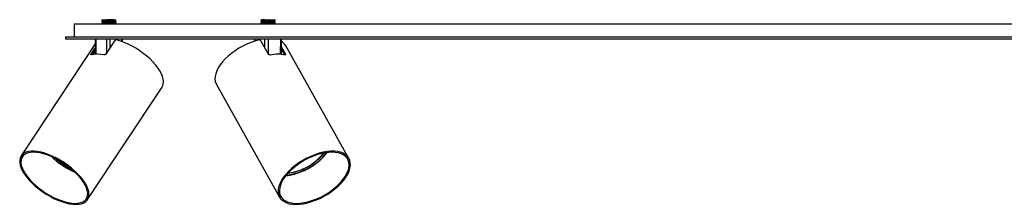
# Model space of a CAD drawing. Header units: millimetres. Extents: x 465 to 922, y 447 to 608.
# Tile 2 of 6: x 557 to 693, y 447 to 472. Entities that reach past the tile are written whole.
import ezdxf

# ---------------------------------------------------------------- set-up
doc = ezdxf.new("R2010")
doc.units = ezdxf.units.MM

msp = doc.modelspace()

# ---------------------------------------------------------------- linework, layer by layer
at = {"color": 7, "linetype": 'Continuous', "lineweight": 25}
for p, q in [((564.83, 471.84), (564.83, 470.04)), ((564.83, 471.84), (798.43, 471.84)), ((568.63, 472.36), (568.63, 472.33)), ((568.63, 472.16), (568.63, 472.13)), ((568.63, 471.96), (568.63, 471.93)), ((568.74, 472.27), (568.74, 472.22)), ((568.74, 472.07), (568.74, 472.02)), ((568.74, 471.87), (568.74, 471.84)), ((569.59, 472.4), (570.31, 472.4)), ((570.52, 472.32), (570.52, 472.37)), ((570.52, 472.12), (570.52, 472.17)), ((570.52, 471.92), (570.52, 471.97)), ((570.63, 472.23), (570.63, 472.26)), ((570.63, 472.03), (570.63, 472.06)), ((570.63, 471.84), (570.63, 471.86)), ((590.63, 472.31), (590.63, 472.28)), ((590.63, 472.28), (590.67, 472.28)), ((590.63, 472.11), (590.63, 472.08)), ((590.63, 472.08), (590.67, 472.08)), ((590.63, 471.91), (590.63, 471.88)), ((590.63, 471.88), (590.67, 471.88)), ((590.66, 471.88), (590.71, 471.84)), ((590.73, 472.42), (590.73, 472.37)), ((590.73, 472.22), (590.73, 472.17)), ((590.73, 472.02), (590.73, 471.97)), ((592.52, 472.27), (592.52, 472.32)), ((592.52, 472.07), (592.52, 472.12)), ((592.52, 471.87), (592.52, 471.92)), ((592.56, 471.84), (592.52, 471.87)), ((592.63, 472.18), (592.63, 472.21)), ((592.63, 471.98), (592.63, 472.01)), ((563.63, 470.04), (563.63, 469.74)), ((563.63, 470.04), (799.63, 470.04)), ((563.63, 469.74), (799.63, 469.74)), ((567.73, 469.71), (567.73, 469.74)), ((589.74, 469.71), (589.74, 469.74)), ((567.74, 469.05), (557.49, 453.53)), ((567.16, 467.64), (567.74, 468.53)), ((567.73, 469.71), (567.76, 467.62)), ((569.35, 469.71), (567.81, 469.71)), ((570.42, 469.49), (569.2, 467.64)), ((571.43, 469.71), (569.77, 469.71)), ((571.52, 469.34), (571.52, 469.71)), ((589.74, 469.71), (589.74, 469.43)), ((591.21, 469.71), (589.8, 469.71)), ((591.68, 467.64), (590.64, 469.49)), ((593.4, 469.71), (591.63, 469.71)), ((593.49, 467.61), (593.51, 469.71)), ((593.5, 468.59), (594.03, 467.64)), ((602.82, 453.18), (594.09, 468.79)), ((567.31, 467.56), (567.75, 468.22)), ((593.5, 468.28), (593.91, 467.54)), ((566.67, 447.47), (576.97, 463.07)), ((584.49, 463.42), (593.22, 447.81))]:
    msp.add_line(p, q, dxfattribs=at)
at = {"color": 8, "linetype": 'Continuous', "lineweight": 25}
for p, q in [((567.81, 469.74), (567.81, 469.71)), ((569.34, 469.74), (569.35, 469.71)), ((569.77, 469.74), (569.77, 469.71)), ((571.43, 469.74), (571.43, 469.71)), ((589.8, 469.71), (589.8, 469.74)), ((591.21, 469.71), (591.21, 469.74)), ((591.63, 469.74), (591.63, 469.71)), ((593.4, 469.74), (593.4, 469.71)), ((567.81, 469.71), (567.84, 467.62)), ((569.35, 467.87), (569.35, 469.71)), ((569.77, 469.71), (569.77, 468.51)), ((571.42, 469.38), (571.43, 469.71)), ((589.8, 469.71), (589.81, 469.45)), ((591.21, 468.48), (591.21, 469.71)), ((591.63, 469.71), (591.63, 467.72)), ((593.37, 467.62), (593.4, 469.71)), ((567.16, 467.64), (567.23, 467.54)), ((593.96, 467.53), (594.03, 467.64))]:
    msp.add_line(p, q, dxfattribs=at)
at = {"color": 7, "linetype": 'Continuous', "lineweight": 25, "flags": 128}
for points in [[(571.53, 469.74), (571.53, 469.74), (571.52, 469.7)], [(593.52, 469.74), (593.52, 469.74), (593.51, 469.71)], [(576.97, 463.07), (577.07, 463.24), (577.15, 463.52), (577.18, 463.83), (577.14, 464.17), (577.04, 464.53), (576.89, 464.92), (576.67, 465.32), (576.41, 465.73), (576.09, 466.15), (575.72, 466.56), (575.31, 466.97), (574.86, 467.37), (574.38, 467.75), (573.88, 468.11), (573.35, 468.45), (572.82, 468.75), (572.28, 469.02), (571.74, 469.26), (571.21, 469.45), (570.69, 469.6)], [(590.37, 469.6), (589.81, 469.45), (589.25, 469.26), (588.69, 469.02), (588.13, 468.75), (587.59, 468.45), (587.07, 468.11), (586.58, 467.75), (586.12, 467.37), (585.7, 466.97), (585.33, 466.56), (585.01, 466.15), (584.75, 465.73), (584.54, 465.32), (584.39, 464.92), (584.31, 464.53), (584.29, 464.17), (584.33, 463.83), (584.44, 463.52), (584.49, 463.42)], [(565.08, 446.82), (565.48, 446.84), (565.84, 446.91), (566.16, 447.03), (566.42, 447.19), (566.62, 447.4), (566.76, 447.65), (566.85, 447.93), (566.87, 448.25), (566.83, 448.6), (566.72, 448.97), (566.56, 449.36), (566.34, 449.77), (566.06, 450.18), (565.73, 450.6), (565.35, 451.02), (564.93, 451.43), (564.47, 451.83), (563.99, 452.21), (563.47, 452.57), (562.94, 452.91), (562.4, 453.21), (561.85, 453.47), (561.31, 453.7), (560.77, 453.89), (560.25, 454.03), (559.76, 454.12), (559.3, 454.17), (558.87, 454.17), (558.49, 454.12), (558.15, 454.03), (557.86, 453.89), (557.63, 453.7), (557.46, 453.47), (557.34, 453.21), (557.29, 452.91), (557.3, 452.57), (557.37, 452.21), (557.51, 451.83), (557.7, 451.43), (557.95, 451.02), (558.26, 450.6), (558.61, 450.18), (559.01, 449.77), (559.45, 449.36), (559.92, 448.97), (560.42, 448.6), (560.95, 448.25), (561.49, 447.93), (562.03, 447.65), (562.58, 447.4), (563.12, 447.19), (563.65, 447.03), (564.15, 446.91), (564.63, 446.84), (565.08, 446.82)], [(564.97, 446.95), (565.37, 446.97), (565.72, 447.05), (566.02, 447.16), (566.28, 447.33), (566.47, 447.53), (566.61, 447.78), (566.68, 448.06), (566.69, 448.38), (566.64, 448.72), (566.53, 449.09), (566.36, 449.48), (566.13, 449.88), (565.84, 450.29), (565.51, 450.7), (565.12, 451.11), (564.7, 451.51), (564.24, 451.9), (563.75, 452.27), (563.24, 452.61), (562.72, 452.93), (562.18, 453.21), (561.64, 453.46), (561.11, 453.67), (560.6, 453.83), (560.1, 453.95), (559.63, 454.02), (559.19, 454.04), (558.79, 454.02), (558.44, 453.95), (558.13, 453.83), (557.88, 453.67), (557.68, 453.46), (557.55, 453.21), (557.48, 452.93), (557.46, 452.61), (557.51, 452.27), (557.63, 451.9), (557.8, 451.51), (558.03, 451.11), (558.31, 450.7), (558.65, 450.29), (559.03, 449.88), (559.46, 449.48), (559.91, 449.09), (560.4, 448.72), (560.91, 448.38), (561.44, 448.06), (561.98, 447.78), (562.51, 447.53), (563.04, 447.33), (563.56, 447.16), (564.06, 447.05), (564.53, 446.97), (564.97, 446.95)], [(595.48, 446.82), (595.99, 446.84), (596.52, 446.91), (597.08, 447.03), (597.64, 447.19), (598.21, 447.4), (598.78, 447.65), (599.34, 447.93), (599.88, 448.25), (600.4, 448.6), (600.89, 448.97), (601.33, 449.36), (601.74, 449.77), (602.1, 450.18), (602.4, 450.6), (602.65, 451.02), (602.83, 451.43), (602.96, 451.83), (603.02, 452.21), (603.01, 452.57), (602.94, 452.91), (602.81, 453.21), (602.61, 453.47), (602.35, 453.7), (602.04, 453.89), (601.67, 454.03), (601.26, 454.12), (600.8, 454.17), (600.31, 454.17), (599.79, 454.12), (599.24, 454.03), (598.68, 453.89), (598.11, 453.7), (597.54, 453.47), (596.98, 453.21), (596.43, 452.91), (595.9, 452.57), (595.39, 452.21), (594.93, 451.83), (594.5, 451.43), (594.12, 451.02), (593.78, 450.6), (593.51, 450.18), (593.29, 449.77), (593.14, 449.36), (593.05, 448.97), (593.02, 448.6), (593.06, 448.25), (593.16, 447.93), (593.33, 447.65), (593.55, 447.4), (593.84, 447.19), (594.18, 447.03), (594.57, 446.91), (595.01, 446.84), (595.48, 446.82)], [(595.57, 446.95), (596.07, 446.97), (596.6, 447.05), (597.14, 447.16), (597.7, 447.33), (598.26, 447.53), (598.82, 447.78), (599.36, 448.06), (599.89, 448.38), (600.39, 448.72), (600.86, 449.09), (601.3, 449.48), (601.69, 449.88), (602.02, 450.29), (602.31, 450.7), (602.54, 451.11), (602.7, 451.51), (602.8, 451.9), (602.84, 452.27), (602.81, 452.61), (602.72, 452.93), (602.56, 453.21), (602.35, 453.46), (602.07, 453.67), (601.74, 453.83), (601.36, 453.95), (600.93, 454.02), (600.47, 454.04), (599.97, 454.02), (599.44, 453.95), (598.9, 453.83), (598.34, 453.67), (597.78, 453.46), (597.23, 453.21), (596.68, 452.93), (596.15, 452.61), (595.65, 452.27), (595.18, 451.9), (594.74, 451.51), (594.36, 451.11), (594.02, 450.7), (593.73, 450.29), (593.51, 449.88), (593.34, 449.48), (593.24, 449.09), (593.2, 448.72), (593.23, 448.38), (593.32, 448.06), (593.48, 447.78), (593.69, 447.53), (593.97, 447.33), (594.3, 447.16), (594.68, 447.05), (595.11, 446.97), (595.57, 446.95)]]:
    msp.add_lwpolyline(points, dxfattribs=at)
at = {"color": 7, "linetype": 'Continuous', "lineweight": 25}
for centre, radius, start, end in [((592.65, 467.96), 1.66, 29.8756, 58.8311), ((568.05, 463.86), 3.77, 76.435, 103.565), ((592.96, 462.62), 5, 78.2543, 101.7457), ((593.52, 458.38), 7.29, 276.7745, 322.29), ((594.5, 457.56), 6.07, 307.6466, 323.3216), ((568.47, 460.17), 9.33, 229.0258, 244.0851), ((568.41, 460), 9.16, 228.6465, 244.2367), ((593.52, 458.55), 7.45, 276.6437, 308.9609)]:
    msp.add_arc(centre, radius, start, end, dxfattribs=at)
at = {"color": 8, "linetype": 'Continuous', "lineweight": 25}
for centre, radius, start, end in [((568.07, 467.63), 0.581, 123.9387, 183.8814), ((568.75, 460.59), 10.02, 225.7432, 247.3677), ((594.37, 457.87), 6.62, 307.6346, 324.1166), ((593.33, 458.89), 8.06, 275.8116, 309.1243)]:
    msp.add_arc(centre, radius, start, end, dxfattribs=at)
for centre, major_axis, ratio, start_param, end_param in [((568.03, 469.7), (0.3, -0.002), 0.000313, 3.142086, 3.888915), ((571.22, 469.7), (0.3, 0.002), 0.000313, 6.282591, 7.106583), ((590.04, 469.7), (0.3, -0.002), 0.000944, 3.142878, 3.811933), ((593.21, 469.7), (0.3, 0.002), 0.000944, 6.281595, 7.183566)]:
    msp.add_ellipse(centre, major_axis=major_axis, ratio=ratio, start_param=start_param, end_param=end_param, dxfattribs=at)
at = {"color": 7, "linetype": 'Continuous', "lineweight": 25}
for centre, ratio, start_param, end_param in [((569.57, 469.7), 0.008221, 0.823493, 2.394213), ((591.44, 469.7), 0.008173, 0.900512, 2.471233)]:
    msp.add_ellipse(centre, major_axis=(0.3, 0), ratio=ratio, start_param=start_param, end_param=end_param, dxfattribs=at)
for points, knots in [([(568.74, 472.42), (568.72, 472.41), (568.68, 472.39), (568.65, 472.37), (568.63, 472.36)], [0, 0, 0, 0, 0.499965, 1, 1, 1, 1]), ([(570.31, 472.4), (570.2, 472.4), (569.99, 472.39), (569.59, 472.38), (569.2, 472.37), (568.88, 472.35), (568.66, 472.34), (568.64, 472.33), (568.63, 472.33)], [0, 0, 0, 0, 0.169376, 0.338752, 0.508128, 0.677504, 0.84688, 1, 1, 1, 1]), ([(568.63, 472.33), (568.65, 472.32), (568.68, 472.3), (568.72, 472.28), (568.74, 472.27)], [0, 0, 0, 0, 0.500034, 1, 1, 1, 1]), ([(570.62, 472.23), (570.62, 472.23), (570.65, 472.23), (570.55, 472.22), (570.33, 472.2), (569.98, 472.19), (569.59, 472.18), (569.2, 472.17), (568.88, 472.15), (568.66, 472.14), (568.64, 472.13), (568.63, 472.13)], [0, 0, 0, 0, 0.011997, 0.136997, 0.261997, 0.386997, 0.511997, 0.636997, 0.761997, 0.886997, 1, 1, 1, 1]), ([(568.74, 472.22), (568.72, 472.21), (568.68, 472.19), (568.65, 472.17), (568.63, 472.16)], [0, 0, 0, 0, 0.499965, 1, 1, 1, 1]), ([(568.63, 472.13), (568.65, 472.12), (568.68, 472.1), (568.72, 472.08), (568.74, 472.07)], [0, 0, 0, 0, 0.500034, 1, 1, 1, 1]), ([(570.62, 472.03), (570.62, 472.03), (570.65, 472.03), (570.55, 472.02), (570.33, 472), (569.98, 471.99), (569.59, 471.98), (569.2, 471.97), (568.88, 471.95), (568.66, 471.94), (568.64, 471.93), (568.63, 471.93)], [0, 0, 0, 0, 0.011997, 0.136997, 0.261997, 0.386997, 0.511997, 0.636997, 0.761997, 0.886997, 1, 1, 1, 1]), ([(568.74, 472.02), (568.72, 472.01), (568.68, 471.99), (568.65, 471.97), (568.63, 471.96)], [0, 0, 0, 0, 0.499965, 1, 1, 1, 1]), ([(568.63, 471.93), (568.65, 471.92), (568.68, 471.9), (568.72, 471.88), (568.74, 471.87)], [0, 0, 0, 0, 0.500034, 1, 1, 1, 1]), ([(568.64, 472.36), (568.65, 472.36), (568.67, 472.37), (568.88, 472.38), (569.2, 472.39), (569.46, 472.4), (569.59, 472.4)], [0, 0, 0, 0, 0.202566, 0.468377, 0.734189, 1, 1, 1, 1]), ([(568.64, 472.16), (568.65, 472.16), (568.67, 472.17), (568.88, 472.18), (569.2, 472.19), (569.59, 472.2), (569.98, 472.22), (570.33, 472.23), (570.55, 472.24), (570.65, 472.25), (570.62, 472.26), (570.61, 472.26)], [0, 0, 0, 0, 0.095258, 0.220258, 0.345258, 0.470258, 0.595258, 0.720258, 0.845258, 0.970258, 1, 1, 1, 1]), ([(568.64, 471.96), (568.65, 471.96), (568.67, 471.97), (568.88, 471.98), (569.2, 471.99), (569.59, 472), (569.98, 472.02), (570.33, 472.03), (570.55, 472.04), (570.65, 472.05), (570.62, 472.06), (570.61, 472.06)], [0, 0, 0, 0, 0.095258, 0.220258, 0.345258, 0.470258, 0.595258, 0.720258, 0.845258, 0.970258, 1, 1, 1, 1]), ([(568.72, 472.4), (568.72, 472.4), (568.71, 472.4), (568.78, 472.4), (568.96, 472.4), (569.22, 472.4), (569.45, 472.4), (569.57, 472.4), (569.59, 472.4)], [0, 0, 0, 0, 0.0673135, 0.2861154, 0.5083207, 0.7326872, 0.9652474, 1, 1, 1, 1]), ([(570.51, 472.37), (570.5, 472.36), (570.46, 472.35), (570.25, 472.34), (569.94, 472.33), (569.59, 472.32), (569.25, 472.3), (568.95, 472.29), (568.78, 472.28), (568.71, 472.27), (568.74, 472.27), (568.74, 472.27)], [0, 0, 0, 0, 0.119252, 0.244252, 0.369252, 0.494252, 0.619252, 0.744252, 0.869252, 0.994252, 1, 1, 1, 1]), ([(570.51, 472.17), (570.5, 472.16), (570.46, 472.15), (570.25, 472.14), (569.94, 472.13), (569.59, 472.12), (569.25, 472.1), (568.95, 472.09), (568.78, 472.08), (568.71, 472.07), (568.74, 472.07), (568.74, 472.07)], [0, 0, 0, 0, 0.119252, 0.244252, 0.369252, 0.494252, 0.619252, 0.744252, 0.869252, 0.994252, 1, 1, 1, 1]), ([(570.51, 471.97), (570.5, 471.96), (570.46, 471.95), (570.25, 471.94), (569.94, 471.93), (569.59, 471.92), (569.25, 471.9), (568.95, 471.89), (568.78, 471.88), (568.71, 471.87), (568.74, 471.87), (568.74, 471.87)], [0, 0, 0, 0, 0.1192523, 0.2442523, 0.3692523, 0.4942523, 0.6192523, 0.7442523, 0.8692523, 0.9942523, 1, 1, 1, 1]), ([(570.51, 472.32), (570.51, 472.32), (570.54, 472.31), (570.45, 472.3), (570.25, 472.29), (569.94, 472.28), (569.59, 472.27), (569.24, 472.25), (568.96, 472.24), (568.77, 472.23), (568.76, 472.22), (568.75, 472.22)], [0, 0, 0, 0, 0.01225, 0.139617, 0.266983, 0.39435, 0.521716, 0.649083, 0.776449, 0.903816, 1, 1, 1, 1]), ([(570.51, 472.12), (570.51, 472.12), (570.54, 472.11), (570.45, 472.1), (570.25, 472.09), (569.94, 472.08), (569.59, 472.07), (569.24, 472.05), (568.96, 472.04), (568.77, 472.03), (568.76, 472.02), (568.75, 472.02)], [0, 0, 0, 0, 0.0122501, 0.1396166, 0.2669831, 0.3943496, 0.5217161, 0.6490826, 0.776449, 0.9038155, 1, 1, 1, 1]), ([(570.51, 471.92), (570.51, 471.92), (570.54, 471.91), (570.45, 471.9), (570.25, 471.89), (569.94, 471.88), (569.59, 471.87), (569.26, 471.85), (569.1, 471.85), (569.03, 471.84)], [0, 0, 0, 0, 0.016312, 0.185914, 0.355515, 0.525116, 0.694718, 0.864319, 1, 1, 1, 1]), ([(570.31, 472.4), (570.36, 472.4), (570.49, 472.4), (570.58, 472.4), (570.57, 472.4), (570.57, 472.4)], [0, 0, 0, 0, 0.358002, 0.795888, 1, 1, 1, 1]), ([(570.52, 472.37), (570.53, 472.38), (570.55, 472.39), (570.57, 472.4), (570.57, 472.4)], [0, 0, 0, 0, 0.977444, 1, 1, 1, 1]), ([(570.63, 472.26), (570.61, 472.27), (570.57, 472.29), (570.54, 472.31), (570.52, 472.32)], [0, 0, 0, 0, 0.507698, 1, 1, 1, 1]), ([(570.52, 472.17), (570.53, 472.18), (570.57, 472.2), (570.61, 472.22), (570.63, 472.23)], [0, 0, 0, 0, 0.499966, 1, 1, 1, 1]), ([(570.63, 472.06), (570.61, 472.07), (570.57, 472.09), (570.54, 472.11), (570.52, 472.12)], [0, 0, 0, 0, 0.507698, 1, 1, 1, 1]), ([(570.52, 471.97), (570.53, 471.98), (570.57, 472), (570.61, 472.02), (570.63, 472.03)], [0, 0, 0, 0, 0.499966, 1, 1, 1, 1]), ([(570.63, 471.86), (570.61, 471.87), (570.57, 471.89), (570.54, 471.91), (570.52, 471.92)], [0, 0, 0, 0, 0.507698, 1, 1, 1, 1]), ([(570.55, 471.84), (570.59, 471.85), (570.64, 471.85), (570.62, 471.86), (570.61, 471.86)], [0, 0, 0, 0, 0.770763, 1, 1, 1, 1]), ([(590.74, 472.37), (590.72, 472.36), (590.68, 472.34), (590.65, 472.32), (590.63, 472.31)], [0, 0, 0, 0, 0.499965, 1, 1, 1, 1]), ([(590.74, 472.17), (590.72, 472.16), (590.68, 472.14), (590.65, 472.12), (590.63, 472.11)], [0, 0, 0, 0, 0.499965, 1, 1, 1, 1]), ([(590.74, 471.97), (590.72, 471.96), (590.68, 471.94), (590.65, 471.92), (590.63, 471.91)], [0, 0, 0, 0, 0.499965, 1, 1, 1, 1]), ([(590.64, 472.31), (590.64, 472.31), (590.65, 472.32), (590.83, 472.33), (591.13, 472.34), (591.51, 472.35), (591.91, 472.37), (592.26, 472.38), (592.53, 472.39), (592.59, 472.4), (592.62, 472.4)], [0, 0, 0, 0, 0.091869, 0.221602, 0.351335, 0.481068, 0.610801, 0.740534, 0.870267, 1, 1, 1, 1]), ([(592.62, 472.38), (592.62, 472.38), (592.63, 472.38), (592.51, 472.37), (592.27, 472.35), (591.91, 472.34), (591.51, 472.33), (591.13, 472.32), (590.83, 472.3), (590.65, 472.29), (590.64, 472.29), (590.64, 472.28)], [0, 0, 0, 0, 0.0198698, 0.1470251, 0.2741803, 0.4013355, 0.5284907, 0.655646, 0.7828012, 0.9099564, 1, 1, 1, 1]), ([(590.64, 472.11), (590.64, 472.11), (590.65, 472.12), (590.83, 472.13), (591.13, 472.14), (591.51, 472.15), (591.91, 472.17), (592.27, 472.18), (592.52, 472.19), (592.64, 472.2), (592.61, 472.21), (592.61, 472.21)], [0, 0, 0, 0, 0.087789, 0.21176, 0.335731, 0.459702, 0.583673, 0.707644, 0.831615, 0.955586, 1, 1, 1, 1]), ([(592.61, 472.18), (592.62, 472.18), (592.64, 472.18), (592.52, 472.17), (592.27, 472.15), (591.91, 472.14), (591.51, 472.13), (591.13, 472.12), (590.83, 472.1), (590.65, 472.09), (590.64, 472.09), (590.64, 472.08)], [0, 0, 0, 0, 0.036483, 0.161483, 0.286483, 0.411483, 0.536483, 0.661483, 0.786483, 0.911483, 1, 1, 1, 1]), ([(590.64, 471.91), (590.64, 471.91), (590.65, 471.92), (590.83, 471.93), (591.13, 471.94), (591.51, 471.95), (591.91, 471.97), (592.27, 471.98), (592.52, 471.99), (592.64, 472), (592.61, 472.01), (592.61, 472.01)], [0, 0, 0, 0, 0.087789, 0.21176, 0.335731, 0.459702, 0.583673, 0.707644, 0.831615, 0.955586, 1, 1, 1, 1]), ([(592.61, 471.98), (592.62, 471.98), (592.64, 471.98), (592.52, 471.97), (592.27, 471.95), (591.91, 471.94), (591.51, 471.93), (591.13, 471.92), (590.83, 471.9), (590.65, 471.89), (590.64, 471.89), (590.64, 471.88)], [0, 0, 0, 0, 0.036483, 0.161483, 0.286483, 0.411483, 0.536483, 0.661483, 0.786483, 0.911483, 1, 1, 1, 1]), ([(590.66, 472.28), (590.67, 472.26), (590.71, 472.24), (590.74, 472.22), (590.76, 472.21)], [0, 0, 0, 0, 0.500006, 1, 1, 1, 1]), ([(590.66, 472.08), (590.67, 472.06), (590.71, 472.04), (590.74, 472.02), (590.76, 472.01)], [0, 0, 0, 0, 0.500006, 1, 1, 1, 1]), ([(591.19, 472.4), (591.1, 472.4), (590.91, 472.39), (590.76, 472.38), (590.75, 472.37), (590.75, 472.37)], [0, 0, 0, 0, 0.391711, 0.783421, 1, 1, 1, 1]), ([(590.75, 472.4), (590.75, 472.4), (590.76, 472.4), (590.89, 472.4), (591.05, 472.4), (591.17, 472.4), (591.19, 472.4)], [0, 0, 0, 0, 0.234582, 0.563893, 0.893205, 1, 1, 1, 1]), ([(592.51, 472.32), (592.51, 472.32), (592.52, 472.31), (592.42, 472.3), (592.2, 472.29), (591.88, 472.28), (591.52, 472.27), (591.18, 472.25), (590.91, 472.24), (590.75, 472.23), (590.75, 472.22), (590.75, 472.22)], [0, 0, 0, 0, 0.017374, 0.144828, 0.272281, 0.399735, 0.527188, 0.654642, 0.782095, 0.909548, 1, 1, 1, 1]), ([(592.5, 472.27), (592.51, 472.27), (592.53, 472.26), (592.42, 472.25), (592.2, 472.24), (591.88, 472.23), (591.52, 472.22), (591.18, 472.2), (590.91, 472.19), (590.76, 472.18), (590.75, 472.17), (590.75, 472.17)], [0, 0, 0, 0, 0.045676, 0.172028, 0.29838, 0.424732, 0.551084, 0.677436, 0.803788, 0.930139, 1, 1, 1, 1]), ([(592.51, 472.12), (592.51, 472.12), (592.52, 472.11), (592.42, 472.1), (592.2, 472.09), (591.88, 472.08), (591.52, 472.07), (591.18, 472.05), (590.91, 472.04), (590.75, 472.03), (590.75, 472.02), (590.75, 472.02)], [0, 0, 0, 0, 0.017374, 0.144828, 0.272281, 0.399735, 0.527188, 0.654642, 0.782095, 0.909548, 1, 1, 1, 1]), ([(592.5, 472.07), (592.51, 472.07), (592.53, 472.06), (592.42, 472.05), (592.2, 472.04), (591.88, 472.03), (591.52, 472.02), (591.18, 472), (590.91, 471.99), (590.76, 471.98), (590.75, 471.97), (590.75, 471.97)], [0, 0, 0, 0, 0.045676, 0.172028, 0.29838, 0.424732, 0.551084, 0.677436, 0.803788, 0.930139, 1, 1, 1, 1]), ([(592.51, 471.92), (592.51, 471.92), (592.52, 471.91), (592.42, 471.9), (592.2, 471.89), (591.88, 471.88), (591.52, 471.87), (591.2, 471.85), (591.05, 471.85), (590.98, 471.84)], [0, 0, 0, 0, 0.022964, 0.191418, 0.359873, 0.528327, 0.696782, 0.865236, 1, 1, 1, 1]), ([(591.19, 472.4), (591.27, 472.4), (591.43, 472.4), (591.72, 472.4), (592.02, 472.4), (592.29, 472.4), (592.5, 472.4), (592.59, 472.4), (592.62, 472.4), (592.62, 472.4)], [0, 0, 0, 0, 0.145028, 0.289979, 0.456545, 0.625702, 0.796504, 0.973544, 1, 1, 1, 1]), ([(592.5, 471.87), (592.51, 471.87), (592.53, 471.86), (592.44, 471.85), (592.29, 471.85), (592.23, 471.84)], [0, 0, 0, 0, 0.167246, 0.629887, 1, 1, 1, 1]), ([(592.52, 472.32), (592.53, 472.33), (592.57, 472.35), (592.61, 472.37), (592.63, 472.38)], [0, 0, 0, 0, 0.499964, 1, 1, 1, 1]), ([(592.63, 472.21), (592.61, 472.22), (592.57, 472.24), (592.54, 472.26), (592.52, 472.27)], [0, 0, 0, 0, 0.500011, 1, 1, 1, 1]), ([(592.52, 472.12), (592.53, 472.13), (592.57, 472.15), (592.61, 472.17), (592.63, 472.18)], [0, 0, 0, 0, 0.499964, 1, 1, 1, 1]), ([(592.63, 472.01), (592.61, 472.02), (592.57, 472.04), (592.54, 472.06), (592.52, 472.07)], [0, 0, 0, 0, 0.500011, 1, 1, 1, 1]), ([(592.52, 471.92), (592.53, 471.93), (592.57, 471.95), (592.61, 471.97), (592.63, 471.98)], [0, 0, 0, 0, 0.499964, 1, 1, 1, 1]), ([(570.69, 469.6), (570.67, 469.61), (570.63, 469.61), (570.56, 469.6), (570.49, 469.57), (570.45, 469.53), (570.43, 469.5), (570.42, 469.49)], [0, 0, 0, 0, 0.227584, 0.455404, 0.676556, 0.888193, 1, 1, 1, 1]), ([(590.64, 469.49), (590.63, 469.51), (590.61, 469.54), (590.55, 469.58), (590.49, 469.6), (590.43, 469.61), (590.39, 469.6), (590.37, 469.6)], [0, 0, 0, 0, 0.203682, 0.407256, 0.613897, 0.828073, 1, 1, 1, 1]), ([(567.17, 467.52), (567.15, 467.52), (567.13, 467.52), (567.12, 467.53), (567.12, 467.56), (567.13, 467.6), (567.15, 467.63), (567.16, 467.64)], [0, 0, 0, 0, 0.223363, 0.446786, 0.66793, 0.882137, 1, 1, 1, 1]), ([(567.51, 467.86), (567.5, 467.83), (567.46, 467.75), (567.44, 467.64), (567.46, 467.57), (567.46, 467.57)], [0, 0, 0, 0, 0.320731, 0.925034, 1, 1, 1, 1]), ([(567.75, 468.12), (567.71, 468.1), (567.66, 468.08), (567.63, 468.04), (567.63, 468.04)], [0, 0, 0, 0, 0.829009, 1, 1, 1, 1]), ([(567.75, 467.95), (567.74, 467.9), (567.72, 467.8), (567.71, 467.69), (567.71, 467.64)], [0, 0, 0, 0, 0.495458, 1, 1, 1, 1]), ([(569.2, 467.64), (569.18, 467.62), (569.16, 467.59), (569.1, 467.55), (569.04, 467.53), (568.98, 467.52), (568.95, 467.52), (568.93, 467.52)], [0, 0, 0, 0, 0.205422, 0.410714, 0.619671, 0.835971, 1, 1, 1, 1]), ([(591.94, 467.52), (591.92, 467.52), (591.88, 467.52), (591.81, 467.53), (591.75, 467.56), (591.7, 467.6), (591.69, 467.63), (591.68, 467.64)], [0, 0, 0, 0, 0.2233625, 0.4467857, 0.6679299, 0.8821371, 1, 1, 1, 1]), ([(594.03, 467.64), (594.04, 467.62), (594.05, 467.59), (594.06, 467.55), (594.04, 467.53), (594.02, 467.52), (593.99, 467.52), (593.98, 467.52)], [0, 0, 0, 0, 0.205422, 0.410714, 0.619671, 0.835971, 1, 1, 1, 1]), ([(561.7, 453.43), (561.73, 453.4), (561.88, 453.24), (562.19, 452.97), (562.61, 452.63), (563.07, 452.3), (563.54, 452), (564.02, 451.72), (564.48, 451.49), (564.78, 451.36), (564.91, 451.31)], [0, 0, 0, 0, 0.035294, 0.176492, 0.317526, 0.458462, 0.599361, 0.740276, 0.881251, 1, 1, 1, 1]), ([(594.12, 450.82), (594.13, 450.82), (594.3, 450.82), (594.65, 450.87), (595.14, 450.97), (595.65, 451.12), (596.16, 451.3), (596.67, 451.52), (597.16, 451.77), (597.65, 452.05), (598.08, 452.34), (598.42, 452.59), (598.74, 452.85), (599.07, 453.15), (599.42, 453.52), (599.66, 453.8), (599.76, 453.95), (599.78, 453.98)], [0, 0, 0, 0, 0.009106, 0.088426, 0.167633, 0.246726, 0.325722, 0.404647, 0.483531, 0.5624, 0.641283, 0.704508, 0.746097, 0.82509, 0.904207, 0.983462, 1, 1, 1, 1])]:
    msp.add_open_spline(points, degree=3, knots=knots, dxfattribs=at)

doc.saveas('drawing.dxf')
